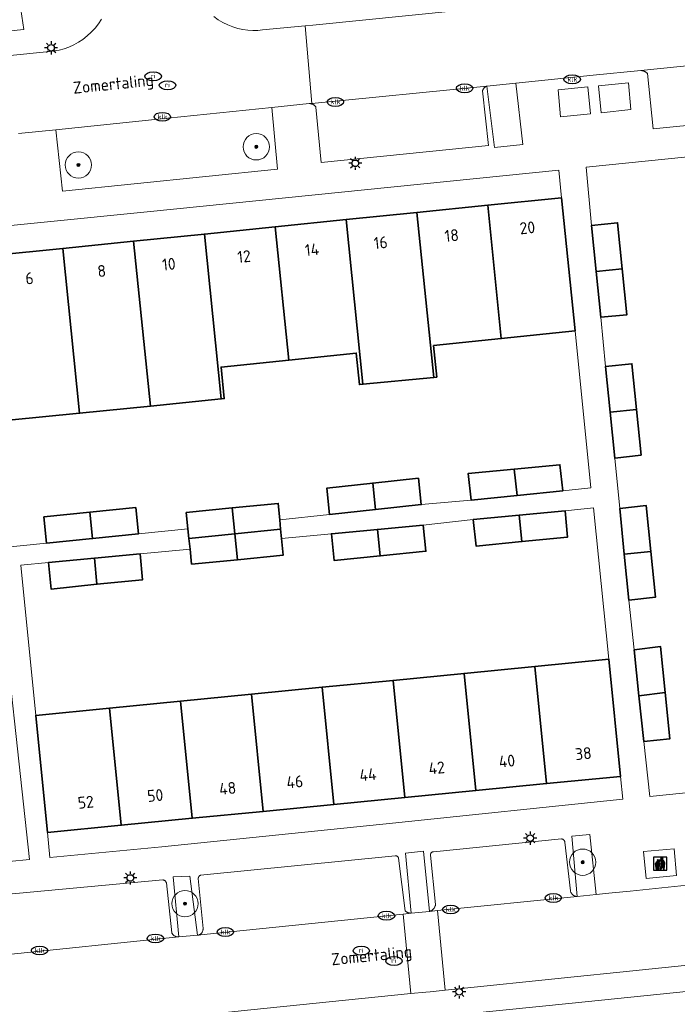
# Model space of a CAD drawing. Header units: metres. Extents: x 103671 to 105190, y 427150 to 429171.
# Tile 149 of 256: x 104666 to 104716, y 427481 to 427555. Entities that reach past the tile are written whole.
import ezdxf
from ezdxf.enums import TextEntityAlignment as Align

# ---------------------------------------------------------------- set-up
doc = ezdxf.new("R2010")
doc.units = ezdxf.units.M
for name, color, linetype, lineweight in [('B-WE-GR-BOOM-S', 253, 'Continuous', 25), ('B-WE-IE-AFVAL APART PLAATS-S', 253, 'Continuous', 25), ('B-WE-IE-MEUBILAIR-S', 253, 'Continuous', 25), ('B-WE-IE-TERREINAFSCHEIDING_KUNSTMATIG_HEKWERK-G', 253, 'IE-TERREINAFSCHEIDING_KUNSTMATIG-SO', 18), ('B-WE-OG-BEBOUWING-GV', 253, 'Continuous', 35), ('B-WE-OG-BEBOUWING-T18', 7, 'Continuous', 18), ('B-WE-OG-TERREIN_BEGROEID-GV', 253, 'Continuous', 18), ('B-WE-OG-TERREIN_ERF-GV', 253, 'Continuous', 18), ('B-WE-OG-TOPOGRAFIE-T18', 7, 'Continuous', 18), ('B-WE-VH-GESLOTENVERHARDING-GV', 253, 'Continuous', 18), ('B-WE-VH-GESLOTENVERHARDING_BETON-GV', 253, 'Continuous', 18), ('B-WE-VH-OPENVERHARDING_BETONSTRAATSTEEN-GV', 253, 'Continuous', 18), ('B-WE-VH-OPENVERHARDING_TEGEL-GV', 253, 'Continuous', 18)]:
    doc.layers.add(name, color=color, linetype=linetype, lineweight=lineweight)
doc.styles.add('NLCS-ISO', font='NLCS-ISO.ttf')
doc.styles.add('NLCS-ISO-M500-T18', font='NLCS-ISO.ttf', dxfattribs={"height": 0.9})
doc.linetypes.add('IE-TERREINAFSCHEIDING_KUNSTMATIG-SO', pattern='A,4,[82,NLCS.SHX,S=0.75,R=90,X=0,Y=0],4,-2', length=10)

# ---------------------------------------------------------------- blocks, each defined once
blk = doc.blocks.new('SIE-AFVAL APART PLAATS-SO')
h = blk.add_hatch(color=256)
h.dxf.hatch_style = 1
h.paths.add_polyline_path([(-0.09, 0.07), (-1.76, 0.07, 0.819081), (-1.79, -0.09), (-1.4, -2.19, 0.36153), (-1.37, -2.21), (-0.47, -2.21, 0.36153), (-0.44, -2.19), (-0.05, -0.09, 0.819081)])
h.paths.add_polyline_path([(-0.16, -0.1), (-0.2, -0.33), (-0.49, -0.33), (-0.47, -0.1)], flags=16)
h.paths.add_polyline_path([(-0.55, -0.1), (-0.58, -0.33), (-0.87, -0.33), (-0.87, -0.1)], flags=16)
h.paths.add_polyline_path([(-0.22, -0.42), (-0.27, -0.73), (-0.53, -0.73), (-0.5, -0.42)], flags=16)
h.paths.add_polyline_path([(-0.58, -0.42), (-0.61, -0.73), (-0.87, -0.73), (-0.87, -0.42)], flags=16)
h.paths.add_polyline_path([(-0.95, -0.1), (-0.95, -0.33), (-1.27, -0.33), (-1.29, -0.1)], flags=16)
h.paths.add_polyline_path([(-0.95, -0.42), (-0.95, -0.73), (-1.23, -0.73), (-1.26, -0.42)], flags=16)
h.paths.add_polyline_path([(-0.29, -0.83), (-0.34, -1.09), (-0.56, -1.09), (-0.54, -0.83)], flags=16)
h.paths.add_polyline_path([(-0.62, -0.83), (-0.65, -1.09), (-0.87, -1.09), (-0.87, -0.83)], flags=16)
h.paths.add_polyline_path([(-0.95, -0.83), (-0.95, -1.09), (-1.2, -1.09), (-1.22, -0.83)], flags=16)
h.paths.add_polyline_path([(-1.35, -0.33), (-1.64, -0.33), (-1.69, -0.1), (-1.37, -0.1)], flags=16)
h.paths.add_polyline_path([(-1.34, -0.42), (-1.31, -0.73), (-1.57, -0.73), (-1.63, -0.42)], flags=16)
h.paths.add_polyline_path([(-0.36, -1.18), (-0.41, -1.44), (-0.6, -1.44), (-0.57, -1.18)], flags=16)
h.paths.add_polyline_path([(-0.65, -1.18), (-0.68, -1.44), (-0.87, -1.44), (-0.87, -1.18)], flags=16)
h.paths.add_polyline_path([(-1.3, -0.83), (-1.28, -1.09), (-1.5, -1.09), (-1.55, -0.83)], flags=16)
h.paths.add_polyline_path([(-0.95, -1.18), (-0.95, -1.44), (-1.17, -1.44), (-1.19, -1.18)], flags=16)
h.paths.add_polyline_path([(-0.42, -1.53), (-0.47, -1.79), (-0.63, -1.79), (-0.6, -1.53)], flags=16)
h.paths.add_polyline_path([(-1.27, -1.18), (-1.25, -1.44), (-1.44, -1.44), (-1.49, -1.18)], flags=16)
h.paths.add_polyline_path([(-0.69, -1.53), (-0.71, -1.79), (-0.87, -1.79), (-0.87, -1.53)], flags=16)
h.paths.add_polyline_path([(-0.95, -1.53), (-0.95, -1.79), (-1.13, -1.79), (-1.16, -1.53)], flags=16)
h.paths.add_polyline_path([(-1.24, -1.53), (-1.22, -1.79), (-1.37, -1.79), (-1.42, -1.53)], flags=16)
h.paths.add_polyline_path([(-0.49, -1.89), (-0.53, -2.13), (-0.66, -2.13), (-0.64, -1.89)], flags=16)
h.paths.add_polyline_path([(-0.72, -1.89), (-0.74, -2.13), (-0.87, -2.13), (-0.87, -1.89)], flags=16)
h.paths.add_polyline_path([(-0.95, -1.89), (-0.95, -2.13), (-1.1, -2.13), (-1.12, -1.89)], flags=16)
h.paths.add_polyline_path([(-1.21, -1.89), (-1.18, -2.13), (-1.31, -2.13), (-1.35, -1.89)], flags=16)
h.paths.add_polyline_path([(-0.19, 0.78, -0.01173), (-0.3, 0.78, -0.148797), (-0.42, 1.03, -0.136076), (-0.69, 0.87), (-0.78, 0.85, -0.038293), (-1.14, 0.96), (-1.19, 0.81, -0.243822), (-1.56, 0.45, 0.344326), (-1, 0.22, -0.139345), (-0.6, 0.22, 0.618436), (-0.56, 0.27, -0.441494), (-0.47, 0.44, 0.309048)])
h.paths.add_polyline_path([(-0.49, 0.51, 0.351556), (-0.64, 0.31, 0.121061), (-1.02, 0.29, -0.288745), (-1.45, 0.42, 0.203599), (-1.12, 0.79), (-1.09, 0.87, 0.083075), (-0.28, 0.71, -0.242261)], flags=16)
h.paths.add_polyline_path([(-0.4, 0.79, -0.023345), (-0.63, 0.82, 0.07081), (-0.46, 0.9, 0.059965)], flags=16)
h.paths.add_polyline_path([(1.12, 1.48), (-1.07, 1.48, 0.860559), (-1.08, 1.42), (0.29, 1, -0.146703), (0.53, 0.28, 0.421968), (0.56, 0.25), (1.6, 0.31, 0.450293), (1.63, 0.34, 0.122241)])
h.paths.add_polyline_path([(0.26, 1.93, 1), (1.07, 1.93, 1)])
h.paths.add_polyline_path([(1.65, 0.15, 0.429303), (1.62, 0.18), (0.55, 0.23, 0.38429), (0.51, 0.2), (0.16, -2.16, 0.83726), (0.22, -2.18), (0.99, -0.78, -0.688204), (1.05, -0.78), (1.36, -2.14, 0.84934), (1.42, -2.14)])
for p, q in [((-0.09, 0.07), (-1.76, 0.07)), ((-1.4, -2.19), (-1.79, -0.09)), ((-1.37, -0.1), (-1.69, -0.1)), ((-1.64, -0.33), (-1.69, -0.1)), ((-1.64, -0.33), (-1.35, -0.33)), ((-1.63, -0.42), (-1.34, -0.42)), ((-1.57, -0.73), (-1.63, -0.42)), ((-1.57, -0.73), (-1.31, -0.73)), ((-1.55, -0.83), (-1.3, -0.83)), ((-1.5, -1.09), (-1.55, -0.83)), ((-1.5, -1.09), (-1.28, -1.09)), ((-1.49, -1.18), (-1.27, -1.18)), ((-1.44, -1.44), (-1.49, -1.18)), ((-1.44, -1.44), (-1.25, -1.44)), ((-1.42, -1.53), (-1.24, -1.53)), ((-1.37, -1.79), (-1.42, -1.53)), ((-1.37, -1.79), (-1.22, -1.79)), ((-1.37, -2.21), (-0.47, -2.21)), ((-1.31, -2.13), (-1.35, -1.89)), ((-1.35, -1.89), (-1.21, -1.89)), ((-1.31, -2.13), (-1.18, -2.13)), ((-0.95, -0.1), (-1.29, -0.1)), ((-1.27, -0.33), (-0.95, -0.33)), ((-1.26, -0.42), (-0.95, -0.42)), ((-1.23, -0.73), (-0.95, -0.73)), ((-1.22, -0.83), (-0.95, -0.83)), ((-1.2, -1.09), (-0.95, -1.09)), ((-1.19, -1.18), (-0.95, -1.18)), ((-1.17, -1.44), (-0.95, -1.44)), ((-1.16, -1.53), (-0.95, -1.53)), ((-1.13, -1.79), (-0.95, -1.79)), ((-1.12, -1.89), (-0.95, -1.89)), ((-1.1, -2.13), (-0.95, -2.13)), ((-0.95, -0.1), (-0.95, -0.33)), ((-0.95, -0.42), (-0.95, -0.73)), ((-0.95, -0.83), (-0.95, -1.09)), ((-0.95, -1.18), (-0.95, -1.44)), ((-0.95, -1.53), (-0.95, -1.79)), ((-0.95, -1.89), (-0.95, -2.13)), ((-0.87, -0.1), (-0.87, -0.33)), ((-0.55, -0.1), (-0.87, -0.1)), ((-0.87, -0.33), (-0.58, -0.33)), ((-0.87, -0.42), (-0.87, -0.73)), ((-0.87, -0.42), (-0.58, -0.42)), ((-0.87, -0.73), (-0.61, -0.73)), ((-0.87, -0.83), (-0.62, -0.83)), ((-0.87, -0.83), (-0.87, -1.09)), ((-0.87, -1.09), (-0.65, -1.09)), ((-0.87, -1.18), (-0.65, -1.18)), ((-0.87, -1.18), (-0.87, -1.44)), ((-0.87, -1.44), (-0.68, -1.44)), ((-0.87, -1.53), (-0.69, -1.53)), ((-0.87, -1.53), (-0.87, -1.79)), ((-0.87, -1.79), (-0.71, -1.79)), ((-0.87, -1.89), (-0.87, -2.13)), ((-0.87, -1.89), (-0.72, -1.89)), ((-0.87, -2.13), (-0.74, -2.13)), ((-0.66, -2.13), (-0.53, -2.13)), ((-0.64, -1.89), (-0.49, -1.89)), ((-0.63, -1.79), (-0.47, -1.79)), ((-0.6, -1.44), (-0.41, -1.44)), ((-0.6, -1.53), (-0.42, -1.53)), ((-0.57, -1.18), (-0.36, -1.18)), ((-0.56, -1.09), (-0.34, -1.09)), ((-0.54, -0.83), (-0.29, -0.83)), ((-0.53, -0.73), (-0.27, -0.73)), ((-0.53, -2.13), (-0.49, -1.89)), ((-0.5, -0.42), (-0.22, -0.42)), ((-0.49, -0.33), (-0.2, -0.33)), ((-0.16, -0.1), (-0.47, -0.1)), ((-0.47, -1.79), (-0.42, -1.53)), ((-0.44, -2.19), (-0.05, -0.09)), ((-0.41, -1.44), (-0.36, -1.18)), ((-0.34, -1.09), (-0.29, -0.83)), ((-0.27, -0.73), (-0.22, -0.42)), ((-0.2, -0.33), (-0.16, -0.1))]:
    blk.add_line(p, q)
blk.add_lwpolyline([(-2.5, -2.51), (2.5, -2.51), (2.5, 2.49), (-2.5, 2.49)], close=True)
for points in [[(-0.78, 0.85, -0.038293), (-1.14, 0.96), (-1.19, 0.81, -0.243822), (-1.56, 0.45, 0.344326), (-1, 0.22, -0.139345), (-0.6, 0.22, 0.618436), (-0.56, 0.27, -0.441494), (-0.47, 0.44, 0.309048), (-0.19, 0.78, -0.01173), (-0.3, 0.78, -0.01173)], [(-0.78, 0.85), (-0.69, 0.87, 0.136076), (-0.42, 1.03, 0.156405), (-0.29, 0.77)], [(-0.78, 0.85), (-0.69, 0.87, 0.136076), (-0.42, 1.03, 0.148797), (-0.3, 0.78, 0.148797)], [(-0.63, 0.82, 0.07081), (-0.46, 0.9, 0.059965), (-0.4, 0.79, 0.059965)], [(-0.4, 0.79, -0.023345), (-0.63, 0.82)]]:
    blk.add_lwpolyline(points, format="xyb")
for points in [[(-1.09, 0.87), (-1.12, 0.79, -0.203599), (-1.45, 0.42, 0.288745), (-1.02, 0.29, -0.121061), (-0.64, 0.31, -0.351556), (-0.49, 0.51, 0.242261), (-0.28, 0.71, -0.083075)], [(-1.07, 1.48), (1.12, 1.48, -0.122241), (1.63, 0.34, -0.450293), (1.6, 0.31), (0.56, 0.25, -0.421968), (0.53, 0.28, 0.146703), (0.29, 1), (-1.08, 1.42, -0.860559)], [(0.55, 0.23), (1.62, 0.18, -0.429303), (1.65, 0.15), (1.42, -2.14, -0.84934), (1.36, -2.14), (1.05, -0.78, 0.688204), (0.99, -0.78), (0.22, -2.18, -0.83726), (0.16, -2.16), (0.51, 0.2, -0.38429)]]:
    blk.add_lwpolyline(points, format="xyb", close=True)
for points in [[(-1.35, -0.33), (-1.37, -0.1)], [(-1.31, -0.73), (-1.34, -0.42)], [(-1.28, -1.09), (-1.3, -0.83)], [(-1.27, -0.33), (-1.29, -0.1)], [(-1.25, -1.44), (-1.27, -1.18)], [(-1.23, -0.73), (-1.26, -0.42)], [(-1.22, -1.79), (-1.24, -1.53)], [(-1.2, -1.09), (-1.22, -0.83)], [(-1.18, -2.13), (-1.21, -1.89)], [(-1.17, -1.44), (-1.19, -1.18)], [(-1.18, -2.22), (-1.18, -2.21)], [(-1.13, -1.79), (-1.16, -1.53)], [(-1.1, -2.13), (-1.12, -1.89)], [(-0.74, -2.13), (-0.72, -1.89)], [(-0.71, -1.79), (-0.69, -1.53)], [(-0.68, -1.44), (-0.65, -1.18)], [(-0.66, -2.13), (-0.64, -1.89)], [(-0.65, -1.09), (-0.62, -0.83)], [(-0.63, -1.79), (-0.6, -1.53)], [(-0.61, -0.73), (-0.58, -0.42)], [(-0.6, -1.44), (-0.57, -1.18)], [(-0.58, -0.33), (-0.55, -0.1)], [(-0.56, -1.09), (-0.54, -0.83)], [(-0.53, -0.73), (-0.5, -0.42)], [(-0.49, -0.33), (-0.47, -0.1)]]:
    blk.add_lwpolyline(points)
blk.add_circle((0.66, 1.93), 0.401)
for centre, radius, start, end in [((-1.76, -0.01), 0.0869, 90, 247.281), ((-0.09, -0.01), 0.0869, 292.719, 90), ((-1.37, -2.18), 0.0318, 190.4943, 270), ((-0.47, -2.18), 0.0318, 270, 349.5057)]:
    blk.add_arc(centre, radius, start, end)
blk = doc.blocks.new('SIE-MEUBILAIR_PAAL_LICHTMAST-SO')
for points in [[(-0.62, 0), (-1, 0)], [(-0.71, 0.71), (-0.44, 0.44)], [(0, 1), (0, 0.62)], [(0.44, 0.44), (0.71, 0.71)], [(1, 0), (0.62, 0)], [(-0.71, -0.71), (-0.44, -0.44)], [(0, -0.62), (0, -1)], [(0.44, -0.44), (0.71, -0.71)]]:
    blk.add_lwpolyline(points)
blk.add_circle((0, 0), 0.5)
blk = doc.blocks.new('SIE-MEUBILAIR_PUT_KOLK-SO')
blk.add_ellipse((0, 0), major_axis=(1.25, 0), ratio=0.54)
at = {"style": 'NLCS-ISO'}
blk.add_text('klk', height=0.75, dxfattribs=at).set_placement((0.03, 0), align=Align.MIDDLE_CENTER)
blk = doc.blocks.new('SIE-MEUBILAIR_PUT_RIOOLPUT-SO')
blk.add_ellipse((0, 0), major_axis=(1.25, 0), ratio=0.54)
at = {"style": 'NLCS-ISO'}
blk.add_text('ri', height=0.75, dxfattribs=at).set_placement((-0.04, 0.07), align=Align.MIDDLE_CENTER)
blk = doc.blocks.new('SGR-BOOM_GBKN-SO')
at = {"linetype": 'ByBlock', "lineweight": 18}
h = blk.add_hatch(color=0, dxfattribs=at)
h.dxf.hatch_style = 1
edge = h.paths.add_edge_path()
edge.add_arc((0, 0), 0.25, 0, 360)
at = {"color": 0, "linetype": 'ByBlock', "lineweight": 18}
for radius in [2, 0.25]:
    blk.add_circle((0, 0), radius, dxfattribs=at)
at = {"color": 0, "linetype": 'ByBlock', "lineweight": 18, "style": 'NLCS-ISO'}
blk.add_attdef('SOORT', (2.5, 0), '', height=1.5, dxfattribs=at)

msp = doc.modelspace()

# ---------------------------------------------------------------- linework, layer by layer
at = {"layer": 'B-WE-IE-TERREINAFSCHEIDING_KUNSTMATIG_HEKWERK-G', "flags": 128}
for points in [[(104710.05, 427532.874), (104710.403, 427529.145)], [(104708.105, 427531.839), (104709.307, 427519.922)], [(104711.112, 427522.182), (104711.493, 427518.373)], [(104709.307, 427519.922), (104707.181, 427519.706)], [(104700.214, 427518.997), (104696.427, 427518.658)], [(104709.506, 427518.408), (104707.344, 427518.197)], [(104710.657, 427506.914), (104709.506, 427518.408)], [(104689.462, 427517.91), (104685.689, 427517.505)], [(104696.574, 427517.099), (104700.377, 427517.517)], [(104678.717, 427516.821), (104674.958, 427516.438)], [(104689.611, 427516.444), (104685.822, 427516.088)], [(104664.203, 427515.358), (104667.992, 427515.728)], [(104678.875, 427515.277), (104675.088, 427514.918)], [(104668.13, 427514.258), (104666.028, 427514.059)], [(104666.028, 427514.059), (104667.167, 427502.662)], [(104712.19, 427511.408), (104712.595, 427507.633)], [(104713.312, 427500.677), (104713.791, 427496.5)], [(104713.791, 427496.5), (104733.371, 427498.491)]]:
    msp.add_lwpolyline(points, dxfattribs=at)
at = {"layer": 'B-WE-OG-BEBOUWING-GV', "flags": 128}
for points in [[(104701.473, 427541.377), (104696.098, 427540.832), (104697.372, 427528.315), (104697.599, 427528.337), (104697.369, 427530.726), (104702.495, 427531.257)], [(104707.085, 427541.947), (104701.473, 427541.377), (104702.495, 427531.257), (104708.105, 427531.839)], [(104696.098, 427540.832), (104690.723, 427540.287), (104691.994, 427527.797), (104697.372, 427528.315)], [(104690.723, 427540.287), (104685.348, 427539.741), (104686.377, 427529.627), (104691.498, 427530.16), (104691.728, 427527.771), (104691.994, 427527.797)], [(104709.344, 427539.856), (104709.698, 427536.356), (104711.688, 427536.557), (104711.334, 427540.057)], [(104679.972, 427539.196), (104674.597, 427538.651), (104675.87, 427526.14), (104681.246, 427526.682)], [(104685.348, 427539.741), (104679.972, 427539.196), (104681.246, 427526.682), (104681.476, 427526.705), (104681.235, 427529.093), (104686.377, 427529.627)], [(104674.597, 427538.651), (104669.222, 427538.106), (104670.495, 427525.597), (104675.87, 427526.14)], [(104669.222, 427538.106), (104663.847, 427537.56), (104665.119, 427525.055), (104670.495, 427525.597)], [(104711.688, 427536.557), (104709.698, 427536.356), (104710.05, 427532.874), (104712.04, 427533.075)], [(104710.403, 427529.145), (104710.758, 427525.663), (104712.767, 427525.867), (104712.42, 427529.35)], [(104712.767, 427525.867), (104710.758, 427525.663), (104711.112, 427522.182), (104713.111, 427522.414)], [(104703.482, 427521.355), (104699.998, 427521.019), (104700.214, 427518.997), (104703.696, 427519.351)], [(104703.482, 427521.355), (104703.696, 427519.351), (104707.181, 427519.706), (104706.947, 427521.689)], [(104696.227, 427520.662), (104692.747, 427520.288), (104692.947, 427518.284), (104696.427, 427518.658)], [(104692.747, 427520.288), (104689.262, 427519.914), (104689.462, 427517.91), (104692.947, 427518.284)], [(104671.271, 427518.073), (104671.474, 427516.083), (104674.958, 427516.438), (104674.755, 427518.428)], [(104682.074, 427518.401), (104678.591, 427518.054), (104678.717, 427516.821), (104678.791, 427516.094), (104682.274, 427516.441)], [(104682.074, 427518.401), (104682.274, 427516.441), (104685.756, 427516.789), (104685.689, 427517.505), (104685.572, 427518.75)], [(104711.493, 427518.373), (104711.842, 427514.89), (104713.857, 427515.105), (104713.51, 427518.588)], [(104671.271, 427518.073), (104667.789, 427517.718), (104667.992, 427515.728), (104671.474, 427516.083)], [(104703.861, 427517.857), (104700.377, 427517.517), (104700.589, 427515.515), (104704.073, 427515.852)], [(104707.344, 427518.197), (104703.861, 427517.857), (104704.073, 427515.852), (104707.537, 427516.187)], [(104685.822, 427516.088), (104685.756, 427516.789), (104682.274, 427516.441), (104682.475, 427514.477), (104685.942, 427514.812)], [(104693.096, 427516.772), (104689.611, 427516.444), (104689.83, 427514.41), (104693.312, 427514.762)], [(104696.574, 427517.099), (104693.096, 427516.772), (104693.312, 427514.762), (104696.777, 427515.113)], [(104682.274, 427516.441), (104678.791, 427516.094), (104678.875, 427515.277), (104678.991, 427514.14), (104682.475, 427514.477)], [(104671.614, 427514.589), (104668.13, 427514.258), (104668.33, 427512.251), (104671.812, 427512.606)], [(104675.088, 427514.918), (104671.614, 427514.589), (104671.812, 427512.606), (104675.275, 427512.959)], [(104713.857, 427515.105), (104711.842, 427514.89), (104712.19, 427511.408), (104714.205, 427511.62)], [(104712.595, 427507.633), (104712.954, 427504.151), (104714.944, 427504.392), (104714.589, 427507.875)], [(104705.054, 427506.366), (104699.675, 427505.84), (104700.563, 427496.953), (104705.944, 427497.48)], [(104710.657, 427506.914), (104705.054, 427506.366), (104705.944, 427497.48), (104711.547, 427498.028)], [(104699.675, 427505.84), (104694.294, 427505.314), (104695.182, 427496.427), (104700.563, 427496.953)], [(104688.913, 427504.788), (104683.532, 427504.262), (104684.421, 427495.374), (104689.801, 427495.9)], [(104694.294, 427505.314), (104688.913, 427504.788), (104689.801, 427495.9), (104695.182, 427496.427)], [(104683.532, 427504.262), (104678.152, 427503.736), (104679.04, 427494.847), (104684.421, 427495.374)], [(104714.944, 427504.392), (104712.954, 427504.151), (104713.312, 427500.677), (104715.302, 427500.88)], [(104678.152, 427503.736), (104672.771, 427503.21), (104673.659, 427494.321), (104679.04, 427494.847)], [(104672.771, 427503.21), (104667.167, 427502.662), (104668.056, 427493.773), (104673.659, 427494.321)]]:
    msp.add_lwpolyline(points, close=True, dxfattribs=at)
at = {"layer": 'B-WE-OG-TERREIN_BEGROEID-GV', "flags": 128}
for points in [[(104701.398, 427550.423), (104701.979, 427545.769), (104704.133, 427545.988), (104703.596, 427550.646)], [(104685.076, 427548.797), (104676.203, 427547.877), (104668.69, 427547.105), (104669.19, 427542.441), (104685.528, 427544.123)], [(104709.224, 427493.617), (104707.846, 427493.478), (104708.269, 427488.905), (104709.695, 427489.063)], [(104696.609, 427492.352), (104695.23, 427492.19), (104695.673, 427487.651), (104697.054, 427487.782)], [(104678.864, 427490.457), (104677.607, 427490.407), (104678.024, 427485.842), (104679.436, 427485.964)]]:
    msp.add_lwpolyline(points, close=True, dxfattribs=at)
at = {"layer": 'B-WE-OG-TERREIN_ERF-GV', "flags": 128}
for points in [[(104637.734, 427551.816), (104666.252, 427554.729), (104665.81, 427557.79), (104660.219, 427557.22), (104654.847, 427556.672), (104649.485, 427556.126), (104644.123, 427555.579), (104638.532, 427555.009)], [(104728.602, 427546.259), (104708.956, 427544.281), (104709.344, 427539.856), (104711.334, 427540.057), (104711.688, 427536.557), (104712.04, 427533.075), (104710.05, 427532.874), (104710.403, 427529.145), (104712.42, 427529.35), (104712.767, 427525.867), (104713.111, 427522.414), (104711.112, 427522.182), (104711.493, 427518.373), (104713.51, 427518.588), (104713.857, 427515.105), (104714.205, 427511.62), (104712.19, 427511.408), (104712.595, 427507.633), (104714.589, 427507.875), (104714.944, 427504.392), (104715.302, 427500.88), (104713.312, 427500.677), (104713.791, 427496.5), (104733.371, 427498.491)], [(104664.203, 427515.358), (104667.992, 427515.728), (104667.789, 427517.718), (104671.271, 427518.073), (104674.755, 427518.428), (104674.958, 427516.438), (104678.717, 427516.821), (104678.591, 427518.054), (104682.074, 427518.401), (104685.572, 427518.75), (104685.689, 427517.505), (104689.462, 427517.91), (104689.262, 427519.914), (104692.747, 427520.288), (104696.227, 427520.662), (104696.427, 427518.658), (104700.214, 427518.997), (104699.998, 427521.019), (104703.482, 427521.355), (104706.947, 427521.689), (104707.181, 427519.706), (104709.307, 427519.922), (104708.105, 427531.839), (104702.495, 427531.257), (104697.369, 427530.726), (104697.599, 427528.337), (104697.372, 427528.315), (104691.994, 427527.797), (104691.728, 427527.771), (104691.498, 427530.16), (104686.377, 427529.627), (104681.235, 427529.093), (104681.476, 427526.705), (104681.246, 427526.682), (104675.87, 427526.14), (104670.495, 427525.597), (104665.119, 427525.055)], [(104658.948, 427490.954), (104666.688, 427491.724), (104664.266, 427513.892)], [(104732.116, 427483.29), (104707.874, 427480.82), (104683.564, 427478.363)]]:
    msp.add_lwpolyline(points, dxfattribs=at)
for points in [[(104658.471, 427537.015), (104663.847, 427537.56), (104669.222, 427538.106), (104674.597, 427538.651), (104679.972, 427539.196), (104685.348, 427539.741), (104690.723, 427540.287), (104696.098, 427540.832), (104701.473, 427541.377), (104707.085, 427541.947), (104706.874, 427544.036), (104675.627, 427540.882), (104652.644, 427538.566), (104652.86, 427536.446)], [(104707.344, 427518.197), (104707.537, 427516.187), (104704.073, 427515.852), (104700.589, 427515.515), (104700.377, 427517.517), (104696.574, 427517.099), (104696.777, 427515.113), (104693.312, 427514.762), (104689.83, 427514.41), (104689.611, 427516.444), (104685.822, 427516.088), (104685.942, 427514.812), (104682.475, 427514.477), (104678.991, 427514.14), (104678.875, 427515.277), (104675.088, 427514.918), (104675.275, 427512.959), (104671.812, 427512.606), (104668.33, 427512.251), (104668.13, 427514.258), (104666.028, 427514.059), (104667.167, 427502.662), (104672.771, 427503.21), (104678.152, 427503.736), (104683.532, 427504.262), (104688.913, 427504.788), (104694.294, 427505.314), (104699.675, 427505.84), (104705.054, 427506.366), (104710.657, 427506.914), (104709.506, 427518.408)], [(104711.547, 427498.028), (104705.944, 427497.48), (104700.563, 427496.953), (104695.182, 427496.427), (104689.801, 427495.9), (104684.421, 427495.374), (104679.04, 427494.847), (104673.659, 427494.321), (104668.056, 427493.773), (104668.242, 427491.874), (104676.739, 427492.679), (104694.239, 427494.482), (104711.721, 427496.287)]]:
    msp.add_lwpolyline(points, close=True, dxfattribs=at)
at = {"layer": 'B-WE-VH-GESLOTENVERHARDING-GV', "flags": 128}
for points in [[(104706.815, 427550.135), (104707.001, 427548.089), (104709.271, 427548.324), (104709.06, 427550.367)], [(104709.886, 427550.446), (104710.085, 427548.401), (104712.346, 427548.651), (104712.154, 427550.679)]]:
    msp.add_lwpolyline(points, close=True, dxfattribs=at)
at = {"layer": 'B-WE-VH-GESLOTENVERHARDING_BETON-GV', "flags": 128}
msp.add_lwpolyline([(104715.624, 427492.518), (104713.3, 427492.316), (104713.492, 427490.288), (104715.794, 427490.516)], close=True, dxfattribs=at)
at = {"layer": 'B-WE-VH-OPENVERHARDING_BETONSTRAATSTEEN-GV', "flags": 128}
for points in [[(104710.049, 427557.279), (104688.197, 427555.05), (104687.627, 427554.997), (104688.131, 427549.113), (104701.398, 427550.423), (104703.596, 427550.646), (104709.489, 427551.243), (104713.098, 427551.608), (104726.746, 427552.995)], [(104665.866, 427546.815), (104668.69, 427547.105), (104676.203, 427547.877), (104685.076, 427548.797), (104687.921, 427549.092), (104688.131, 427549.113), (104687.627, 427554.997), (104684.372, 427554.691), (104684.016, 427554.657), (104683.648, 427554.65), (104683.272, 427554.67), (104682.889, 427554.721), (104682.504, 427554.803), (104682.121, 427554.919), (104681.743, 427555.067), (104681.375, 427555.247), (104681.02, 427555.46), (104680.684, 427555.702)], [(104672.146, 427555.508), (104671.921, 427555.156), (104671.665, 427554.823), (104671.382, 427554.513), (104671.076, 427554.228), (104670.749, 427553.972), (104670.405, 427553.747), (104670.049, 427553.553), (104669.685, 427553.391), (104669.317, 427553.261), (104668.948, 427553.162), (104668.583, 427553.093), (104668.223, 427553.052), (104664.969, 427552.721)], [(104719.509, 427490.069), (104712.279, 427489.317), (104710.922, 427489.197), (104709.695, 427489.063), (104708.269, 427488.905), (104697.654, 427487.86), (104698.25, 427481.807), (104708.029, 427482.809), (104711.497, 427483.177), (104744.404, 427486.546)]]:
    msp.add_lwpolyline(points, dxfattribs=at)
for points in [[(104664.315, 427484.443), (104662.967, 427484.277), (104649.225, 427482.935), (104648.335, 427482.838), (104648.818, 427476.786), (104663.348, 427478.204), (104683.5, 427480.296), (104695.627, 427481.547), (104695.06, 427487.579), (104679.436, 427485.964), (104678.024, 427485.842)], [(104696.774, 427481.643), (104697.102, 427481.677), (104698.25, 427481.807), (104697.654, 427487.86), (104697.054, 427487.782), (104695.673, 427487.651), (104695.06, 427487.579), (104695.627, 427481.547)]]:
    msp.add_lwpolyline(points, close=True, dxfattribs=at)
at = {"layer": 'B-WE-VH-OPENVERHARDING_TEGEL-GV', "flags": 128}
for points in [[(104665.81, 427557.79), (104666.252, 427554.729), (104637.734, 427551.816)], [(104680.684, 427555.702), (104681.02, 427555.46), (104681.375, 427555.247), (104681.743, 427555.067), (104682.121, 427554.919), (104682.504, 427554.803), (104682.889, 427554.721), (104683.272, 427554.67), (104683.648, 427554.65), (104684.016, 427554.657), (104684.372, 427554.691), (104687.627, 427554.997), (104688.197, 427555.05), (104710.049, 427557.279)], [(104623.377, 427548.476), (104648.083, 427551.001), (104664.969, 427552.721), (104668.223, 427553.052), (104668.583, 427553.093), (104668.948, 427553.162), (104669.317, 427553.261), (104669.685, 427553.391), (104670.049, 427553.553), (104670.405, 427553.747), (104670.749, 427553.972), (104671.076, 427554.228), (104671.382, 427554.513), (104671.665, 427554.823), (104671.921, 427555.156), (104672.146, 427555.508)], [(104726.746, 427552.995), (104713.098, 427551.608), (104713.125, 427551.606), (104713.152, 427551.603), (104713.179, 427551.599), (104713.207, 427551.594), (104713.234, 427551.588), (104713.261, 427551.581), (104713.287, 427551.573), (104713.314, 427551.563), (104713.34, 427551.553), (104713.366, 427551.542), (104713.391, 427551.53), (104713.416, 427551.517), (104713.44, 427551.503), (104713.464, 427551.488), (104713.487, 427551.473), (104713.509, 427551.457), (104713.531, 427551.439), (104713.552, 427551.422), (104713.572, 427551.403), (104713.591, 427551.384), (104714.04, 427547.181), (104726.75, 427548.458)], [(104726.75, 427548.458), (104714.04, 427547.181), (104713.591, 427551.384), (104713.572, 427551.403), (104713.552, 427551.422), (104713.531, 427551.439), (104713.509, 427551.457), (104713.487, 427551.473), (104713.464, 427551.488), (104713.44, 427551.503), (104713.416, 427551.517), (104713.391, 427551.53), (104713.366, 427551.542), (104713.34, 427551.553), (104713.314, 427551.563), (104713.287, 427551.573), (104713.261, 427551.581), (104713.234, 427551.588), (104713.207, 427551.594), (104713.179, 427551.599), (104713.152, 427551.603), (104713.125, 427551.606), (104713.098, 427551.608), (104709.489, 427551.243), (104703.596, 427550.646), (104704.133, 427545.988), (104701.979, 427545.769), (104701.398, 427550.423), (104701.377, 427550.413), (104701.355, 427550.402), (104701.335, 427550.39), (104701.314, 427550.377), (104701.294, 427550.363), (104701.274, 427550.349), (104701.255, 427550.334), (104701.237, 427550.317), (104701.219, 427550.3), (104701.202, 427550.283), (104701.185, 427550.265), (104701.17, 427550.246), (104701.155, 427550.226), (104701.141, 427550.206), (104701.128, 427550.186), (104701.115, 427550.165), (104701.104, 427550.144), (104701.093, 427550.122), (104701.084, 427550.1), (104701.075, 427550.078), (104701.539, 427545.921), (104688.828, 427544.625), (104688.436, 427548.821), (104688.42, 427548.846), (104688.403, 427548.87), (104688.384, 427548.893), (104688.364, 427548.916), (104688.342, 427548.937), (104688.319, 427548.958), (104688.295, 427548.978), (104688.27, 427548.996), (104688.243, 427549.013), (104688.216, 427549.028), (104688.188, 427549.042), (104688.159, 427549.054), (104688.13, 427549.065), (104688.1, 427549.073), (104688.07, 427549.081), (104688.04, 427549.086), (104688.01, 427549.09), (104687.98, 427549.092), (104687.95, 427549.093), (104687.921, 427549.092), (104685.076, 427548.797), (104685.528, 427544.123), (104669.19, 427542.441), (104668.69, 427547.105), (104665.866, 427546.815)], [(104652.644, 427538.566), (104675.627, 427540.882), (104706.874, 427544.036), (104707.085, 427541.947), (104708.105, 427531.839), (104709.307, 427519.922), (104707.181, 427519.706), (104703.696, 427519.351), (104700.214, 427518.997), (104696.427, 427518.658), (104692.947, 427518.284), (104689.462, 427517.91), (104685.689, 427517.505), (104685.756, 427516.789), (104685.822, 427516.088), (104689.611, 427516.444), (104693.096, 427516.772), (104696.574, 427517.099), (104700.377, 427517.517), (104703.861, 427517.857), (104707.344, 427518.197), (104709.506, 427518.408), (104710.657, 427506.914), (104711.547, 427498.028), (104711.721, 427496.287), (104694.239, 427494.482), (104676.739, 427492.679), (104668.242, 427491.874), (104668.056, 427493.773), (104667.167, 427502.662), (104666.028, 427514.059), (104668.13, 427514.258), (104671.614, 427514.589), (104675.088, 427514.918), (104678.875, 427515.277), (104678.791, 427516.094), (104678.717, 427516.821), (104674.958, 427516.438), (104671.474, 427516.083), (104667.992, 427515.728), (104664.203, 427515.358)], [(104664.266, 427513.892), (104666.688, 427491.724), (104658.948, 427490.954)], [(104664.571, 427489.026), (104676.805, 427490.168), (104676.823, 427490.167), (104676.841, 427490.164), (104676.859, 427490.16), (104676.877, 427490.155), (104676.895, 427490.149), (104676.912, 427490.142), (104676.929, 427490.133), (104676.946, 427490.124), (104676.962, 427490.113), (104676.978, 427490.101), (104676.993, 427490.088), (104677.006, 427490.075), (104677.019, 427490.06), (104677.031, 427490.045), (104677.042, 427490.029), (104677.051, 427490.013), (104677.06, 427489.996), (104677.067, 427489.979), (104677.073, 427489.962), (104677.078, 427489.945), (104677.487, 427486.154), (104677.501, 427486.126), (104677.518, 427486.099), (104677.536, 427486.072), (104677.556, 427486.046), (104677.577, 427486.021), (104677.6, 427485.997), (104677.625, 427485.975), (104677.651, 427485.954), (104677.679, 427485.934), (104677.708, 427485.916), (104677.738, 427485.9), (104677.768, 427485.886), (104677.8, 427485.873), (104677.832, 427485.863), (104677.864, 427485.855), (104677.896, 427485.848), (104677.929, 427485.844), (104677.961, 427485.841), (104677.993, 427485.841), (104678.024, 427485.842), (104677.607, 427490.407), (104678.864, 427490.457), (104679.436, 427485.964), (104679.469, 427485.969), (104679.503, 427485.977), (104679.537, 427485.988), (104679.571, 427486.001), (104679.604, 427486.017), (104679.636, 427486.035), (104679.667, 427486.057), (104679.697, 427486.08), (104679.725, 427486.107), (104679.751, 427486.135), (104679.775, 427486.165), (104679.796, 427486.197), (104679.814, 427486.23), (104679.83, 427486.265), (104679.843, 427486.3), (104679.853, 427486.335), (104679.86, 427486.37), (104679.865, 427486.406), (104679.867, 427486.44), (104679.867, 427486.474), (104679.497, 427490.277), (104679.498, 427490.292), (104679.5, 427490.307), (104679.503, 427490.323), (104679.507, 427490.338), (104679.511, 427490.353), (104679.517, 427490.368), (104679.523, 427490.383), (104679.531, 427490.397), (104679.539, 427490.411), (104679.548, 427490.425), (104679.558, 427490.438), (104679.568, 427490.45), (104679.579, 427490.462), (104679.591, 427490.473), (104679.603, 427490.483), (104679.616, 427490.493), (104679.629, 427490.501), (104679.643, 427490.509), (104679.656, 427490.516), (104679.67, 427490.522), (104694.444, 427492.001), (104694.46, 427492.002), (104694.477, 427492.002), (104694.495, 427492.001), (104694.512, 427491.999), (104694.53, 427491.996), (104694.547, 427491.991), (104694.564, 427491.984), (104694.581, 427491.977), (104694.597, 427491.968), (104694.613, 427491.958), (104694.628, 427491.947), (104694.642, 427491.934), (104694.655, 427491.921), (104694.667, 427491.907), (104694.677, 427491.892), (104694.687, 427491.877), (104694.695, 427491.862), (104694.702, 427491.846), (104694.708, 427491.83), (104694.712, 427491.814), (104695.219, 427487.815), (104695.237, 427487.798), (104695.255, 427487.782), (104695.274, 427487.767), (104695.294, 427487.752), (104695.315, 427487.738), (104695.336, 427487.725), (104695.359, 427487.713), (104695.381, 427487.702), (104695.404, 427487.692), (104695.428, 427487.683), (104695.452, 427487.675), (104695.476, 427487.668), (104695.501, 427487.662), (104695.525, 427487.657), (104695.55, 427487.653), (104695.575, 427487.651), (104695.6, 427487.649), (104695.624, 427487.649), (104695.649, 427487.649), (104695.673, 427487.651), (104695.23, 427492.19), (104696.609, 427492.352), (104697.054, 427487.782), (104697.087, 427487.793), (104697.121, 427487.805), (104697.153, 427487.82), (104697.186, 427487.837), (104697.217, 427487.856), (104697.248, 427487.876), (104697.278, 427487.899), (104697.306, 427487.923), (104697.334, 427487.949), (104697.359, 427487.977), (104697.383, 427488.006), (104697.405, 427488.037), (104697.426, 427488.068), (104697.444, 427488.101), (104697.46, 427488.134), (104697.474, 427488.168), (104697.487, 427488.202), (104697.497, 427488.237), (104697.505, 427488.272), (104697.511, 427488.306), (104697.134, 427492.049), (104697.132, 427492.066), (104697.132, 427492.084), (104697.134, 427492.103), (104697.136, 427492.122), (104697.141, 427492.141), (104697.147, 427492.159), (104697.155, 427492.178), (104697.164, 427492.196), (104697.175, 427492.213), (104697.188, 427492.229), (104697.202, 427492.244), (104697.217, 427492.258), (104697.234, 427492.27), (104697.251, 427492.28), (104697.269, 427492.289), (104697.287, 427492.297), (104697.305, 427492.302), (104697.323, 427492.306), (104697.341, 427492.309), (104697.358, 427492.31), (104707.063, 427493.279), (104707.081, 427493.279), (104707.1, 427493.277), (104707.118, 427493.274), (104707.137, 427493.269), (104707.156, 427493.263), (104707.174, 427493.255), (104707.192, 427493.246), (104707.21, 427493.235), (104707.227, 427493.223), (104707.242, 427493.21), (104707.257, 427493.195), (104707.27, 427493.179), (104707.282, 427493.163), (104707.292, 427493.145), (104707.301, 427493.127), (104707.309, 427493.109), (104707.315, 427493.091), (104707.319, 427493.072), (104707.322, 427493.054), (104707.324, 427493.036), (104707.747, 427489.351), (104707.755, 427489.317), (104707.765, 427489.283), (104707.778, 427489.25), (104707.793, 427489.216), (104707.81, 427489.184), (104707.83, 427489.152), (104707.852, 427489.121), (104707.876, 427489.092), (104707.903, 427489.064), (104707.931, 427489.038), (104707.961, 427489.014), (104707.993, 427488.992), (104708.025, 427488.973), (104708.059, 427488.956), (104708.094, 427488.941), (104708.129, 427488.929), (104708.164, 427488.92), (104708.199, 427488.912), (104708.234, 427488.908), (104708.269, 427488.905), (104707.846, 427493.478), (104709.224, 427493.617), (104709.695, 427489.063), (104710.922, 427489.197), (104712.279, 427489.317), (104719.509, 427490.069)], [(104664.315, 427484.443), (104678.024, 427485.842), (104677.993, 427485.841), (104677.961, 427485.841), (104677.929, 427485.844), (104677.896, 427485.848), (104677.864, 427485.855), (104677.832, 427485.863), (104677.8, 427485.873), (104677.768, 427485.886), (104677.738, 427485.9), (104677.708, 427485.916), (104677.679, 427485.934), (104677.651, 427485.954), (104677.625, 427485.975), (104677.6, 427485.997), (104677.577, 427486.021), (104677.556, 427486.046), (104677.536, 427486.072), (104677.518, 427486.099), (104677.501, 427486.126), (104677.487, 427486.154), (104677.078, 427489.945), (104677.073, 427489.962), (104677.067, 427489.979), (104677.06, 427489.996), (104677.051, 427490.013), (104677.042, 427490.029), (104677.031, 427490.045), (104677.019, 427490.06), (104677.006, 427490.075), (104676.993, 427490.088), (104676.978, 427490.101), (104676.962, 427490.113), (104676.946, 427490.124), (104676.929, 427490.133), (104676.912, 427490.142), (104676.895, 427490.149), (104676.877, 427490.155), (104676.859, 427490.16), (104676.841, 427490.164), (104676.823, 427490.167), (104676.805, 427490.168), (104664.571, 427489.026)], [(104744.404, 427486.546), (104711.497, 427483.177), (104708.029, 427482.809), (104698.25, 427481.807), (104697.102, 427481.677), (104696.774, 427481.643), (104695.627, 427481.547), (104683.5, 427480.296), (104663.348, 427478.204), (104648.818, 427476.786), (104648.076, 427476.691), (104648.062, 427476.689), (104645.975, 427476.479), (104646.889, 427474.605), (104648.99, 427474.819), (104657.564, 427475.632), (104663.5, 427476.289), (104672.442, 427477.213), (104683.564, 427478.363), (104707.874, 427480.82), (104732.116, 427483.29)]]:
    msp.add_lwpolyline(points, dxfattribs=at)
for points in [[(104701.539, 427545.921), (104701.075, 427550.078), (104701.084, 427550.1), (104701.093, 427550.122), (104701.104, 427550.144), (104701.115, 427550.165), (104701.128, 427550.186), (104701.141, 427550.206), (104701.155, 427550.226), (104701.17, 427550.246), (104701.185, 427550.265), (104701.202, 427550.283), (104701.219, 427550.3), (104701.237, 427550.317), (104701.255, 427550.334), (104701.274, 427550.349), (104701.294, 427550.363), (104701.314, 427550.377), (104701.335, 427550.39), (104701.355, 427550.402), (104701.377, 427550.413), (104701.398, 427550.423), (104688.131, 427549.113), (104687.921, 427549.092), (104687.95, 427549.093), (104687.98, 427549.092), (104688.01, 427549.09), (104688.04, 427549.086), (104688.07, 427549.081), (104688.1, 427549.073), (104688.13, 427549.065), (104688.159, 427549.054), (104688.188, 427549.042), (104688.216, 427549.028), (104688.243, 427549.013), (104688.27, 427548.996), (104688.295, 427548.978), (104688.319, 427548.958), (104688.342, 427548.937), (104688.364, 427548.916), (104688.384, 427548.893), (104688.403, 427548.87), (104688.42, 427548.846), (104688.436, 427548.821), (104688.828, 427544.625)], [(104709.06, 427550.367), (104709.271, 427548.324), (104707.001, 427548.089), (104706.815, 427550.135)], [(104709.886, 427550.446), (104712.154, 427550.679), (104712.346, 427548.651), (104710.085, 427548.401)], [(104711.493, 427518.373), (104711.112, 427522.182), (104710.758, 427525.663), (104710.403, 427529.145), (104710.05, 427532.874), (104709.698, 427536.356), (104709.344, 427539.856), (104708.956, 427544.281), (104728.602, 427546.259), (104731.066, 427521.13), (104733.371, 427498.491), (104713.791, 427496.5), (104713.312, 427500.677), (104712.954, 427504.151), (104712.595, 427507.633), (104712.19, 427511.408), (104711.842, 427514.89)], [(104697.054, 427487.782), (104697.654, 427487.86), (104708.269, 427488.905), (104708.234, 427488.908), (104708.199, 427488.912), (104708.164, 427488.92), (104708.129, 427488.929), (104708.094, 427488.941), (104708.059, 427488.956), (104708.025, 427488.973), (104707.993, 427488.992), (104707.961, 427489.014), (104707.931, 427489.038), (104707.903, 427489.064), (104707.876, 427489.092), (104707.852, 427489.121), (104707.83, 427489.152), (104707.81, 427489.184), (104707.793, 427489.216), (104707.778, 427489.25), (104707.765, 427489.283), (104707.755, 427489.317), (104707.747, 427489.351), (104707.324, 427493.036), (104707.322, 427493.054), (104707.319, 427493.072), (104707.315, 427493.091), (104707.309, 427493.109), (104707.301, 427493.127), (104707.292, 427493.145), (104707.282, 427493.163), (104707.27, 427493.179), (104707.257, 427493.195), (104707.242, 427493.21), (104707.227, 427493.223), (104707.21, 427493.235), (104707.192, 427493.246), (104707.174, 427493.255), (104707.156, 427493.263), (104707.137, 427493.269), (104707.118, 427493.274), (104707.1, 427493.277), (104707.081, 427493.279), (104707.063, 427493.279), (104697.358, 427492.31), (104697.341, 427492.309), (104697.323, 427492.306), (104697.305, 427492.302), (104697.287, 427492.297), (104697.269, 427492.289), (104697.251, 427492.28), (104697.234, 427492.27), (104697.217, 427492.258), (104697.202, 427492.244), (104697.188, 427492.229), (104697.175, 427492.213), (104697.164, 427492.196), (104697.155, 427492.178), (104697.147, 427492.159), (104697.141, 427492.141), (104697.136, 427492.122), (104697.134, 427492.103), (104697.132, 427492.084), (104697.132, 427492.066), (104697.134, 427492.049), (104697.511, 427488.306), (104697.505, 427488.272), (104697.497, 427488.237), (104697.487, 427488.202), (104697.474, 427488.168), (104697.46, 427488.134), (104697.444, 427488.101), (104697.426, 427488.068), (104697.405, 427488.037), (104697.383, 427488.006), (104697.359, 427487.977), (104697.334, 427487.949), (104697.306, 427487.923), (104697.278, 427487.899), (104697.248, 427487.876), (104697.217, 427487.856), (104697.186, 427487.837), (104697.153, 427487.82), (104697.121, 427487.805), (104697.087, 427487.793)], [(104713.3, 427492.316), (104715.624, 427492.518), (104715.794, 427490.516), (104713.492, 427490.288)], [(104695.06, 427487.579), (104695.673, 427487.651), (104695.649, 427487.649), (104695.624, 427487.649), (104695.6, 427487.649), (104695.575, 427487.651), (104695.55, 427487.653), (104695.525, 427487.657), (104695.501, 427487.662), (104695.476, 427487.668), (104695.452, 427487.675), (104695.428, 427487.683), (104695.404, 427487.692), (104695.381, 427487.702), (104695.359, 427487.713), (104695.336, 427487.725), (104695.315, 427487.738), (104695.294, 427487.752), (104695.274, 427487.767), (104695.255, 427487.782), (104695.237, 427487.798), (104695.219, 427487.815), (104694.712, 427491.814), (104694.708, 427491.83), (104694.702, 427491.846), (104694.695, 427491.862), (104694.687, 427491.877), (104694.677, 427491.892), (104694.667, 427491.907), (104694.655, 427491.921), (104694.642, 427491.934), (104694.628, 427491.947), (104694.613, 427491.958), (104694.597, 427491.968), (104694.581, 427491.977), (104694.564, 427491.984), (104694.547, 427491.991), (104694.53, 427491.996), (104694.512, 427491.999), (104694.495, 427492.001), (104694.477, 427492.002), (104694.46, 427492.002), (104694.444, 427492.001), (104679.67, 427490.522), (104679.656, 427490.516), (104679.643, 427490.509), (104679.629, 427490.501), (104679.616, 427490.493), (104679.603, 427490.483), (104679.591, 427490.473), (104679.579, 427490.462), (104679.568, 427490.45), (104679.558, 427490.438), (104679.548, 427490.425), (104679.539, 427490.411), (104679.531, 427490.397), (104679.523, 427490.383), (104679.517, 427490.368), (104679.511, 427490.353), (104679.507, 427490.338), (104679.503, 427490.323), (104679.5, 427490.307), (104679.498, 427490.292), (104679.497, 427490.277), (104679.867, 427486.474), (104679.867, 427486.44), (104679.865, 427486.406), (104679.86, 427486.37), (104679.853, 427486.335), (104679.843, 427486.3), (104679.83, 427486.265), (104679.814, 427486.23), (104679.796, 427486.197), (104679.775, 427486.165), (104679.751, 427486.135), (104679.725, 427486.107), (104679.697, 427486.08), (104679.667, 427486.057), (104679.636, 427486.035), (104679.604, 427486.017), (104679.571, 427486.001), (104679.537, 427485.988), (104679.503, 427485.977), (104679.469, 427485.969), (104679.436, 427485.964)]]:
    msp.add_lwpolyline(points, close=True, dxfattribs=at)

# ---------------------------------------------------------------- block references
at = {"layer": 'B-WE-GR-BOOM-S', "xscale": 0.5, "yscale": 0.5, "zscale": 0.5}
for p in [(104683.908, 427545.817), (104670.4, 427544.437), (104708.681, 427491.516), (104678.494, 427488.367)]:
    msp.add_blockref('SGR-BOOM_GBKN-SO', p, dxfattribs=at)
at = {"layer": 'B-WE-IE-AFVAL APART PLAATS-S', "xscale": 0.2, "yscale": 0.2, "zscale": 0.2}
msp.add_blockref('SIE-AFVAL APART PLAATS-SO', (104714.558, 427491.403), dxfattribs=at)
at = {"layer": 'B-WE-IE-MEUBILAIR-S', "xscale": 0.5, "yscale": 0.5, "zscale": 0.5}
for name, p in [('SIE-MEUBILAIR_PAAL_LICHTMAST-SO', (104668.326, 427553.325)), ('SIE-MEUBILAIR_PUT_RIOOLPUT-SO', (104676.08, 427551.168)), ('SIE-MEUBILAIR_PUT_KOLK-SO', (104707.886, 427550.934)), ('SIE-MEUBILAIR_PUT_RIOOLPUT-SO', (104677.171, 427550.488)), ('SIE-MEUBILAIR_PUT_KOLK-SO', (104699.716, 427550.262)), ('SIE-MEUBILAIR_PUT_KOLK-SO', (104689.913, 427549.223)), ('SIE-MEUBILAIR_PUT_KOLK-SO', (104676.777, 427548.095)), ('SIE-MEUBILAIR_PAAL_LICHTMAST-SO', (104691.422, 427544.564)), ('SIE-MEUBILAIR_PAAL_LICHTMAST-SO', (104704.7, 427493.336)), ('SIE-MEUBILAIR_PAAL_LICHTMAST-SO', (104674.343, 427490.317)), ('SIE-MEUBILAIR_PUT_KOLK-SO', (104706.45, 427488.804)), ('SIE-MEUBILAIR_PUT_KOLK-SO', (104693.788, 427487.449)), ('SIE-MEUBILAIR_PUT_KOLK-SO', (104698.666, 427487.924)), ('SIE-MEUBILAIR_PUT_KOLK-SO', (104676.251, 427485.725)), ('SIE-MEUBILAIR_PUT_KOLK-SO', (104681.552, 427486.215)), ('SIE-MEUBILAIR_PUT_KOLK-SO', (104667.456, 427484.812)), ('SIE-MEUBILAIR_PUT_RIOOLPUT-SO', (104691.876, 427484.793)), ('SIE-MEUBILAIR_PUT_RIOOLPUT-SO', (104694.365, 427484.014)), ('SIE-MEUBILAIR_PAAL_LICHTMAST-SO', (104699.306, 427481.666))]:
    msp.add_blockref(name, p, dxfattribs=at)

# ---------------------------------------------------------------- texts
at = {"layer": 'B-WE-OG-BEBOUWING-T18', "style": 'NLCS-ISO-M500-T18'}
for s, rotation, p in [('20', 5.8, (104704.483, 427539.672)), ('16', 5.8, (104693.348, 427538.543)), ('18', 5.8, (104698.741, 427539.09)), ('14', 5.8, (104688.136, 427538.014)), ('12', 5.8, (104682.979, 427537.491)), ('8', 5.8, (104672.172, 427536.395)), ('10', 5.8, (104677.27, 427536.912)), ('6', 5.8, (104666.687, 427535.838)), ('38', 5.6, (104708.732, 427499.762)), ('40', 5.6, (104702.931, 427499.194)), ('44', 5.6, (104692.38, 427498.162)), ('42', 5.6, (104697.599, 427498.673)), ('46', 5.6, (104686.826, 427497.619)), ('48', 5.6, (104681.73, 427497.12)), ('52', 5.6, (104670.964, 427496.067)), ('50', 5.6, (104676.235, 427496.582))]:
    msp.add_text(s, height=0.9, rotation=rotation, dxfattribs=at).set_placement(p, align=Align.MIDDLE)
at = {"layer": 'B-WE-OG-TOPOGRAFIE-T18', "style": 'NLCS-ISO-M500-T18'}
for p in [(104673.068, 427550.464), (104692.674, 427484.305)]:
    msp.add_text('Zomertaling', height=0.9, rotation=5.8, dxfattribs=at).set_placement(p, align=Align.MIDDLE)

doc.saveas('drawing.dxf')
